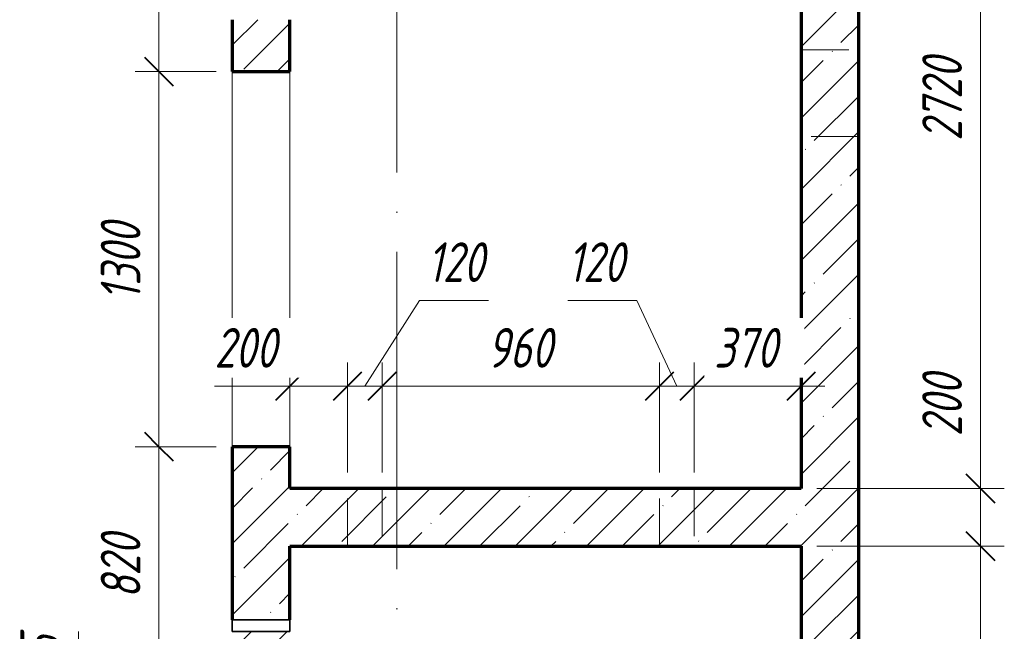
# Model space of a CAD drawing. Header units: millimetres. Extents: x 25602 to 56438, y 6682 to 19066.
# Tile 13 of 16: x 48694 to 52104, y 13185 to 15305. Entities that reach past the tile are written whole.
import ezdxf

# ---------------------------------------------------------------- set-up
doc = ezdxf.new("R2010")
doc.units = ezdxf.units.MM
doc.linetypes.add('ADSK_Линия сетки', pattern=[1375, 1100, -137.5, 0, -137.5])
doc.linetypes.add('ADSK_Невидимые', pattern=[275, 165, -110])
for name, color, linetype, lineweight in [('A-____-____-DIMS', 211, 'Continuous', 9), ('A-____-____-DIMS-55', 211, 'Continuous', 9), ('A-DETL-GENF-OTLN', 92, 'Continuous', 35), ('A-DOOR-____-OTLN', 31, 'Continuous', 20), ('A-DOOR-OPNG-OTLN', 31, 'Continuous', 20), ('A-GENM-____-OTLN', 13, 'Continuous', 20), ('A-WALL-____-HDLN', 110, 'ADSK_Невидимые', 20), ('A-WALL-____-MCUT', 113, 'Continuous', 50), ('A-WALL-____-PATT', 111, 'Continuous', 50), ('S-GRID-____-OTLN', 1, 'Continuous', 9)]:
    doc.layers.add(name, color=color, linetype=linetype, lineweight=lineweight)
doc.styles.add('GOST Common_I_1', font='GOST Common Italic.ttf', dxfattribs={"width": 0.8, "height": 137.5})
doc.dimstyles.new('ADSK_Округление_5мм__Узкий_', dxfattribs={"dimscale": 304.8, "dimtxt": 0.453694, "dimasz": 0.324803, "dimexe": 0.270669, "dimexo": 0.000592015, "dimgap": 0.072178, "dimtad": 1, "dimdec": 0, "dimlfac": 304.8, "dimrnd": 5, "dimdsep": 46, "dimtxsty": 'GOST Common_I_1', "dimblk1": 'OBLIQUE', "dimblk2": 'OBLIQUE', "dimsah": 1, "dimcen": 0.09, "dimdle": 0.270669, "dimazin": 0, "dimtfac": 1, "dimtdec": 4, "dimtix": 1, "dimtmove": 1, "dimatfit": 3, "dimfxl": 1, "dimtvp": 1, "dimtfill": 1, "dimtolj": 1, "dimtzin": 0, "dimlwd": 20, "dimlwe": 20, "dimarcsym": 2})
doc.dimstyles.new('ADSK_Округление_5мм__Узкий__1', dxfattribs={"dimscale": 304.8, "dimtxt": 0.453694, "dimasz": 0.324803, "dimexe": 0.270669, "dimexo": 0.000592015, "dimgap": 0.072178, "dimtad": 1, "dimdec": 0, "dimlfac": 304.8, "dimrnd": 5, "dimdsep": 46, "dimtxsty": 'GOST Common_I_1', "dimblk1": 'OBLIQUE', "dimblk2": 'OBLIQUE', "dimsah": 1, "dimcen": 0.09, "dimdle": 0.270669, "dimazin": 0, "dimtfac": 1, "dimtdec": 4, "dimtix": 1, "dimtmove": 0, "dimatfit": 3, "dimfxl": 1, "dimtvp": 1, "dimtfill": 1, "dimtolj": 1, "dimtzin": 0, "dimlwd": 20, "dimlwe": 20, "dimarcsym": 2})
pattern_1 = [(45, (16130.72, 8588.57), (-123.4785, 123.4785), []), (45, (16254.2, 8588.57), (-123.4785, 123.4785), [218.281, -43.656, 1.844, -41.812])]

# ---------------------------------------------------------------- blocks, each defined once
blk = doc.blocks.new('ADSK_Дверь_ПроемПрямоугольный - ADSK_Дверь_ПроемПрямоугольный-1464738-КЖ1_ПЭ_ВЭ2_Опалубка_Стены')
at = {"layer": 'A-DOOR-OPNG-OTLN'}
for p, q in [((32200, 13825), (32200, 15125)), ((32400, 13825), (32400, 15125))]:
    blk.add_line(p, q, dxfattribs=at)
blk = doc.blocks.new('ADSK_ОбобщеннаяМодель_ОтверстиеКруглое_вСтене - Этаж 1_0_000-1496597-КЖ1_ПЭ_ВЭ2_Опалубка_Стены')
at = {"layer": 'A-DETL-GENF-OTLN'}
for p, q in [((32200, 15345), (32400, 15345)), ((32200, 15305), (32200, 15345)), ((32400, 15345), (32400, 15305)), ((32400, 15305), (32200, 15305))]:
    blk.add_line(p, q, dxfattribs=at)
blk = doc.blocks.new('DIMBLOCK47-КЖ1_ПЭ_ВЭ2_Опалубка_Стены')
at = {"layer": 'A-____-____-DIMS-55', "lineweight": 40}
for p, q in [((52021.3, 16400), (51971.8, 16449.5)), ((52021.3, 16400), (52070.8, 16350.5)), ((52021.3, 13680), (51971.8, 13729.5)), ((52021.3, 13680), (52070.8, 13630.5))]:
    blk.add_line(p, q, dxfattribs=at)
at = {"layer": 'A-____-____-DIMS-55', "lineweight": 20}
for p, q in [((52021.3, 16400), (51938.8, 16400)), ((52021.3, 16400), (52021.3, 13680)), ((52021.3, 16400), (52036.3, 16400)), ((52021.3, 13680), (51455, 13680)), ((52021.3, 13680), (52103.8, 13680))]:
    blk.add_line(p, q, dxfattribs=at)
at = {"layer": 'A-____-____-DIMS-55', "color": 0, "lineweight": 20, "insert": (51819.6, 14885.3), "char_height": 137.5, "width": 371.262, "attachment_point": 1, "rotation": 90, "line_spacing_factor": 1.022761, "style": 'GOST Common_I_1', "bg_fill": 3, "box_fill_scale": 1.25, "bg_fill_color": 256, "bg_fill_true_color": 13158600, "bg_fill_transparency": 0}
blk.add_mtext('2720', dxfattribs=at)
blk = doc.blocks.new('_Oblique')
at = {"color": 0, "linetype": 'ByBlock', "lineweight": -2}
blk.add_line((-0.5, -0.5), (0.5, 0.5), dxfattribs=at)
blk = doc.blocks.new('DIMBLOCK48-КЖ1_ПЭ_ВЭ2_Опалубка_Стены')
at = {"layer": 'A-____-____-DIMS-55', "lineweight": 20}
for p, q in [((52021.3, 14093), (52021.3, 13833.5)), ((52021.3, 13833.5), (52021.3, 13580)), ((52021.3, 13680), (51455, 13680)), ((52021.3, 13680), (52021.3, 13480)), ((52021.3, 13680), (52103.8, 13680)), ((52021.3, 13480), (51455, 13480)), ((52021.3, 13480), (52103.8, 13480))]:
    blk.add_line(p, q, dxfattribs=at)
at = {"layer": 'A-____-____-DIMS-55', "lineweight": 40}
for p, q in [((52021.3, 13680), (51971.8, 13729.5)), ((52021.3, 13680), (52070.8, 13630.5)), ((52021.3, 13480), (51971.8, 13529.5)), ((52021.3, 13480), (52070.8, 13430.5))]:
    blk.add_line(p, q, dxfattribs=at)
at = {"layer": 'A-____-____-DIMS-55', "color": 0, "lineweight": 20, "insert": (51819.6, 13861), "char_height": 137.5, "width": 278.447, "attachment_point": 1, "rotation": 90, "line_spacing_factor": 1.022761, "style": 'GOST Common_I_1', "bg_fill": 3, "box_fill_scale": 1.25, "bg_fill_color": 256, "bg_fill_true_color": 13158600, "bg_fill_transparency": 0}
blk.add_mtext('200', dxfattribs=at)
blk = doc.blocks.new('DIMBLOCK49-КЖ1_ПЭ_ВЭ2_Опалубка_Стены')
at = {"layer": 'A-____-____-DIMS-55', "lineweight": 40}
for p, q in [((52021.3, 13480), (51971.8, 13529.5)), ((52021.3, 13480), (52070.8, 13430.5)), ((52021.3, 11790), (51971.8, 11839.5)), ((52021.3, 11790), (52070.8, 11740.5))]:
    blk.add_line(p, q, dxfattribs=at)
at = {"layer": 'A-____-____-DIMS-55', "lineweight": 20}
for p, q in [((52021.3, 13480), (51455, 13480)), ((52021.3, 13480), (52021.3, 11790)), ((52021.3, 13480), (52103.8, 13480)), ((52021.3, 11790), (51455, 11790)), ((52021.3, 11790), (52103.8, 11790))]:
    blk.add_line(p, q, dxfattribs=at)
at = {"layer": 'A-____-____-DIMS-55', "color": 0, "lineweight": 20, "insert": (51819.6, 12490.9), "char_height": 137.5, "width": 345.949, "attachment_point": 1, "rotation": 90, "line_spacing_factor": 1.022761, "style": 'GOST Common_I_1', "bg_fill": 3, "box_fill_scale": 1.25, "bg_fill_color": 256, "bg_fill_true_color": 13158600, "bg_fill_transparency": 0}
blk.add_mtext('1690', dxfattribs=at)
blk = doc.blocks.new('DIMBLOCK70-КЖ1_ПЭ_ВЭ2_Опалубка_Стены')
at = {"layer": 'A-____-____-DIMS-55', "lineweight": 20}
for p, q in [((48898.5, 13184.8), (48898.5, 12925.2)), ((49176.7, 13005), (49094.2, 13005)), ((49176.7, 12800), (49176.7, 13005)), ((49176.7, 13005), (49375, 13005)), ((48898.5, 12925.2), (49176.7, 12902.5)), ((49176.7, 12800), (49161.7, 12800)), ((49176.7, 12800), (49259.2, 12800))]:
    blk.add_line(p, q, dxfattribs=at)
at = {"layer": 'A-____-____-DIMS-55', "lineweight": 40}
for p, q in [((49176.7, 13005), (49127.2, 13054.5)), ((49176.7, 13005), (49226.2, 12955.5)), ((49176.7, 12800), (49127.2, 12849.5)), ((49176.7, 12800), (49226.2, 12750.5))]:
    blk.add_line(p, q, dxfattribs=at)
at = {"layer": 'A-____-____-DIMS-55', "color": 0, "lineweight": 20, "insert": (48696.8, 12952.7), "char_height": 137.5, "width": 278.447, "attachment_point": 1, "rotation": 90, "line_spacing_factor": 1.022761, "style": 'GOST Common_I_1', "bg_fill": 3, "box_fill_scale": 1.25, "bg_fill_color": 256, "bg_fill_true_color": 13158600, "bg_fill_transparency": 0}
blk.add_mtext('205', dxfattribs=at)
blk = doc.blocks.new('DIMBLOCK71-КЖ1_ПЭ_ВЭ2_Опалубка_Стены')
at = {"layer": 'A-____-____-DIMS-55', "lineweight": 40}
for p, q in [((49176.7, 13825), (49127.2, 13874.5)), ((49176.7, 13825), (49226.2, 13775.5)), ((49176.7, 13005), (49127.2, 13054.5)), ((49176.7, 13005), (49226.2, 12955.5))]:
    blk.add_line(p, q, dxfattribs=at)
at = {"layer": 'A-____-____-DIMS-55', "lineweight": 20}
for p, q in [((49176.7, 13825), (49094.2, 13825)), ((49176.7, 13005), (49176.7, 13825)), ((49176.7, 13825), (49375, 13825)), ((49176.7, 13005), (49094.2, 13005)), ((49176.7, 13005), (49375, 13005))]:
    blk.add_line(p, q, dxfattribs=at)
at = {"layer": 'A-____-____-DIMS-55', "color": 0, "lineweight": 20, "insert": (48975, 13299), "char_height": 137.5, "width": 278.447, "attachment_point": 1, "rotation": 90, "line_spacing_factor": 1.022761, "style": 'GOST Common_I_1', "bg_fill": 3, "box_fill_scale": 1.25, "bg_fill_color": 256, "bg_fill_true_color": 13158600, "bg_fill_transparency": 0}
blk.add_mtext('820', dxfattribs=at)
blk = doc.blocks.new('DIMBLOCK72-КЖ1_ПЭ_ВЭ2_Опалубка_Стены')
at = {"layer": 'A-____-____-DIMS-55', "lineweight": 40}
for p, q in [((49176.7, 15125), (49127.2, 15174.5)), ((49176.7, 15125), (49226.2, 15075.5)), ((49176.7, 13825), (49127.2, 13874.5)), ((49176.7, 13825), (49226.2, 13775.5))]:
    blk.add_line(p, q, dxfattribs=at)
at = {"layer": 'A-____-____-DIMS-55', "lineweight": 20}
for p, q in [((49176.7, 15125), (49094.2, 15125)), ((49176.7, 13825), (49176.7, 15125)), ((49176.7, 15125), (49375, 15125)), ((49176.7, 13825), (49094.2, 13825)), ((49176.7, 13825), (49375, 13825))]:
    blk.add_line(p, q, dxfattribs=at)
at = {"layer": 'A-____-____-DIMS-55', "color": 0, "lineweight": 20, "insert": (48975, 14330.9), "char_height": 137.5, "width": 345.949, "attachment_point": 1, "rotation": 90, "line_spacing_factor": 1.022761, "style": 'GOST Common_I_1', "bg_fill": 3, "box_fill_scale": 1.25, "bg_fill_color": 256, "bg_fill_true_color": 13158600, "bg_fill_transparency": 0}
blk.add_mtext('1300', dxfattribs=at)
blk = doc.blocks.new('DIMBLOCK73-КЖ1_ПЭ_ВЭ2_Опалубка_Стены')
at = {"layer": 'A-____-____-DIMS-55', "lineweight": 20}
for p, q in [((49176.7, 15125), (49176.7, 16532.5)), ((49176.7, 16450), (49161.7, 16450)), ((49176.7, 16450), (49259.2, 16450)), ((49176.7, 15125), (49094.2, 15125)), ((49176.7, 15125), (49375, 15125))]:
    blk.add_line(p, q, dxfattribs=at)
at = {"layer": 'A-____-____-DIMS-55', "lineweight": 40}
for p, q in [((49176.7, 16450), (49127.2, 16499.5)), ((49176.7, 16450), (49226.2, 16400.5)), ((49176.7, 15125), (49127.2, 15174.5)), ((49176.7, 15125), (49226.2, 15075.5))]:
    blk.add_line(p, q, dxfattribs=at)
at = {"layer": 'A-____-____-DIMS-55', "color": 0, "lineweight": 20, "insert": (48975, 15643.4), "char_height": 137.5, "width": 345.949, "attachment_point": 1, "rotation": 90, "line_spacing_factor": 1.022761, "style": 'GOST Common_I_1', "bg_fill": 3, "box_fill_scale": 1.25, "bg_fill_color": 256, "bg_fill_true_color": 13158600, "bg_fill_transparency": 0}
blk.add_mtext('1325', dxfattribs=at)
blk = doc.blocks.new('DIMBLOCK119-КЖ1_ПЭ_ВЭ2_Опалубка_Стены')
at = {"layer": 'A-____-____-DIMS-55', "lineweight": 20}
for p, q in [((49829.7, 14034.8), (49829.7, 14117.3)), ((49630, 14034.8), (49630, 14049.8)), ((49368.8, 14034.8), (49628.3, 14034.8)), ((49547.5, 14034.8), (49829.7, 14034.8)), ((49628.3, 14034.8), (49729.9, 14034.8)), ((49630, 14034.8), (49630, 13952.3)), ((49829.7, 14034.8), (49829.7, 13735))]:
    blk.add_line(p, q, dxfattribs=at)
at = {"layer": 'A-____-____-DIMS-55', "lineweight": 40}
for p, q in [((49630, 14034.8), (49679.5, 14084.3)), ((49829.7, 14034.8), (49879.2, 14084.3)), ((49630, 14034.8), (49580.5, 13985.3)), ((49829.7, 14034.8), (49780.2, 13985.3))]:
    blk.add_line(p, q, dxfattribs=at)
at = {"layer": 'A-____-____-DIMS-55', "color": 0, "lineweight": 20, "insert": (49368.8, 14236.5), "char_height": 137.5, "width": 278.447, "attachment_point": 1, "line_spacing_factor": 1.022761, "style": 'GOST Common_I_1', "bg_fill": 3, "box_fill_scale": 1.25, "bg_fill_color": 256, "bg_fill_true_color": 13158600, "bg_fill_transparency": 0}
blk.add_mtext('200', dxfattribs=at)
blk = doc.blocks.new('DIMBLOCK120-КЖ1_ПЭ_ВЭ2_Опалубка_Стены')
at = {"layer": 'A-____-____-DIMS-55', "lineweight": 20}
for p, q in [((50079.2, 14331.7), (49889.7, 14034.8)), ((50317.7, 14331.7), (50079.2, 14331.7)), ((49829.7, 14034.8), (49829.7, 14117.3)), ((49949.7, 14034.8), (49949.7, 14117.3)), ((49829.7, 14034.8), (49949.7, 14034.8)), ((49829.7, 14034.8), (49829.7, 13735)), ((49949.7, 14034.8), (49949.7, 13735))]:
    blk.add_line(p, q, dxfattribs=at)
at = {"layer": 'A-____-____-DIMS-55', "lineweight": 40}
for p, q in [((49829.7, 14034.8), (49879.2, 14084.3)), ((49949.7, 14034.8), (49999.2, 14084.3)), ((49829.7, 14034.8), (49780.2, 13985.3)), ((49949.7, 14034.8), (49900.2, 13985.3))]:
    blk.add_line(p, q, dxfattribs=at)
at = {"layer": 'A-____-____-DIMS-55', "color": 0, "lineweight": 20, "insert": (50106.7, 14533.4), "char_height": 137.5, "width": 253.133, "attachment_point": 1, "line_spacing_factor": 1.022761, "style": 'GOST Common_I_1', "bg_fill": 3, "box_fill_scale": 1.25, "bg_fill_color": 256, "bg_fill_true_color": 13158600, "bg_fill_transparency": 0}
blk.add_mtext('120', dxfattribs=at)
blk = doc.blocks.new('DIMBLOCK121-КЖ1_ПЭ_ВЭ2_Опалубка_Стены')
at = {"layer": 'A-____-____-DIMS-55', "lineweight": 20}
for p, q in [((49949.7, 14034.8), (49949.7, 14117.3)), ((50909.7, 14034.8), (50909.7, 14117.3)), ((49949.7, 14034.8), (50909.7, 14034.8)), ((49949.7, 14034.8), (49949.7, 13735)), ((50909.7, 14034.8), (50909.7, 13735))]:
    blk.add_line(p, q, dxfattribs=at)
at = {"layer": 'A-____-____-DIMS-55', "lineweight": 40}
for p, q in [((49949.7, 14034.8), (49999.2, 14084.3)), ((50909.7, 14034.8), (50959.2, 14084.3)), ((49949.7, 14034.8), (49900.2, 13985.3)), ((50909.7, 14034.8), (50860.2, 13985.3))]:
    blk.add_line(p, q, dxfattribs=at)
at = {"layer": 'A-____-____-DIMS-55', "color": 0, "lineweight": 20, "insert": (50313.7, 14236.5), "char_height": 137.5, "width": 278.447, "attachment_point": 1, "line_spacing_factor": 1.022761, "style": 'GOST Common_I_1', "bg_fill": 3, "box_fill_scale": 1.25, "bg_fill_color": 256, "bg_fill_true_color": 13158600, "bg_fill_transparency": 0}
blk.add_mtext('960', dxfattribs=at)
blk = doc.blocks.new('DIMBLOCK122-КЖ1_ПЭ_ВЭ2_Опалубка_Стены')
at = {"layer": 'A-____-____-DIMS-55', "lineweight": 20}
for p, q in [((50592.4, 14331.7), (50830.8, 14331.7)), ((50830.8, 14331.7), (50969.7, 14034.8)), ((50909.7, 14034.8), (50909.7, 14117.3)), ((51029.7, 14034.8), (51029.7, 14117.3)), ((50909.7, 14034.8), (51029.7, 14034.8)), ((50909.7, 14034.8), (50909.7, 13735)), ((51029.7, 14034.8), (51029.7, 13735))]:
    blk.add_line(p, q, dxfattribs=at)
at = {"layer": 'A-____-____-DIMS-55', "lineweight": 40}
for p, q in [((50909.7, 14034.8), (50959.2, 14084.3)), ((51029.7, 14034.8), (51079.2, 14084.3)), ((50909.7, 14034.8), (50860.2, 13985.3)), ((51029.7, 14034.8), (50980.2, 13985.3))]:
    blk.add_line(p, q, dxfattribs=at)
at = {"layer": 'A-____-____-DIMS-55', "color": 0, "lineweight": 20, "insert": (50592.4, 14533.4), "char_height": 137.5, "width": 253.133, "attachment_point": 1, "line_spacing_factor": 1.022761, "style": 'GOST Common_I_1', "bg_fill": 3, "box_fill_scale": 1.25, "bg_fill_color": 256, "bg_fill_true_color": 13158600, "bg_fill_transparency": 0}
blk.add_mtext('120', dxfattribs=at)
blk = doc.blocks.new('DIMBLOCK123-КЖ1_ПЭ_ВЭ2_Опалубка_Стены')
at = {"layer": 'A-____-____-DIMS-55', "lineweight": 20}
for p, q in [((51029.7, 14034.8), (51029.7, 14117.3)), ((51400, 14034.8), (51400, 14049.8)), ((51029.7, 14034.8), (51482.5, 14034.8)), ((51029.7, 14034.8), (51029.7, 13735)), ((51400, 14034.8), (51400, 13952.3))]:
    blk.add_line(p, q, dxfattribs=at)
at = {"layer": 'A-____-____-DIMS-55', "lineweight": 40}
for p, q in [((51029.7, 14034.8), (51079.2, 14084.3)), ((51400, 14034.8), (51449.5, 14084.3)), ((51029.7, 14034.8), (50980.2, 13985.3)), ((51400, 14034.8), (51350.5, 13985.3))]:
    blk.add_line(p, q, dxfattribs=at)
at = {"layer": 'A-____-____-DIMS-55', "color": 0, "lineweight": 20, "insert": (51098.9, 14236.5), "char_height": 137.5, "width": 278.447, "attachment_point": 1, "line_spacing_factor": 1.022761, "style": 'GOST Common_I_1', "bg_fill": 3, "box_fill_scale": 1.25, "bg_fill_color": 256, "bg_fill_true_color": 13158600, "bg_fill_transparency": 0}
blk.add_mtext('370', dxfattribs=at)

msp = doc.modelspace()

# ---------------------------------------------------------------- hatches: boundary and pattern name
at = {"layer": 'A-WALL-____-PATT', "lineweight": 9}
h = msp.add_hatch(dxfattribs=at)
h.set_pattern_fill('FP_1', color=256, style=0, pattern_type=2)
h.set_pattern_definition(pattern_1)
h.paths.add_polyline_path([(49429.9995, 11790.001), (49629.9995, 11790.001), (49629.9995, 12005.0392), (49429.9995, 12005.0392)])
h.paths.add_polyline_path([(49629.9995, 13005.0392), (49629.9995, 13185.0392), (49429.9995, 13185.0392), (49429.9995, 13005.0392)])
h.paths.add_polyline_path([(49429.9995, 13225.0392), (49629.9995, 13225.0392), (49629.9995, 13825.0392), (49429.9995, 13825.0392)])
h.paths.add_polyline_path([(49629.9995, 15125.0392), (49629.9995, 15305.0392), (49429.9995, 15305.0392), (49429.9995, 15125.0392)])
h.paths.add_polyline_path([(49629.9995, 15345.0392), (49629.9995, 16450.001), (49429.9995, 16450.001), (49429.9995, 15345.0392), (49596.791, 15345.0392)])
h = msp.add_hatch(dxfattribs=at)
h.set_pattern_fill('FP_1', color=256, style=0, pattern_type=2)
h.set_pattern_definition(pattern_1)
h.paths.add_polyline_path([(51400, 10600.0013), (51600, 10600.0013), (51600, 11535.0017), (51570, 11535.0017), (51570, 11565.0017), (51600, 11565.0017), (51600, 15685.0013), (51570, 15685.0013), (51570, 15715.0013), (51600, 15715.0013), (51600, 16450.001), (51400, 16450.001), (51400, 11590.001)])
h = msp.add_hatch(dxfattribs=at)
h.set_pattern_fill('FP_1', color=256, style=0, pattern_type=2)
h.set_pattern_definition(pattern_1)
h.paths.add_polyline_path([(49629.9995, 13480.001), (51400, 13480.001), (51400, 13680.001), (49629.9995, 13680.001)])

# ---------------------------------------------------------------- linework, layer by layer
at = {"layer": 'A-WALL-____-HDLN'}
for p, q in [((51400, 15200.001), (51600, 15200.001)), ((51600, 14900.001), (51400, 14900.001)), ((49829.7395, 13480.001), (49829.7395, 13680.001)), ((49949.7395, 13680.001), (49949.7395, 13480.001)), ((50909.7395, 13480.001), (50909.7395, 13680.001)), ((51029.7395, 13680.001), (51029.7395, 13480.001))]:
    msp.add_line(p, q, dxfattribs=at)
at = {"layer": 'A-WALL-____-MCUT', "lineweight": 70}
for p, q in [((51400, 16450.001), (51400, 13680.001)), ((51600, 11565.0017), (51600, 15685.0013)), ((49429.9995, 15305.0392), (49429.9995, 15125.0888)), ((49629.9995, 15125.0888), (49629.9995, 15305.0392)), ((49429.9995, 15125.0392), (49629.9995, 15125.0392)), ((49629.9995, 13825.0392), (49429.9995, 13825.0392)), ((49429.9995, 13825.0392), (49429.9995, 13225.0392)), ((49629.9995, 13680.001), (49629.9995, 13825.0392)), ((51400, 13680.001), (49629.9995, 13680.001)), ((49629.9995, 13480.001), (51400, 13480.001)), ((49629.9995, 13225.0392), (49629.9995, 13480.001)), ((51400, 13480.001), (51400, 11790.001))]:
    msp.add_line(p, q, dxfattribs=at)
at = {"layer": 'S-GRID-____-OTLN', "linetype": 'ADSK_Линия сетки'}
for p, q in [((50000, 18626.091), (50000, 7131.6051)), ((51600, 18626.091), (51600, 7131.6051))]:
    msp.add_line(p, q, dxfattribs=at)

# ---------------------------------------------------------------- block references
at = {"layer": 'A-DOOR-____-OTLN'}
msp.add_blockref('ADSK_Дверь_ПроемПрямоугольный - ADSK_Дверь_ПроемПрямоугольный-1464738-КЖ1_ПЭ_ВЭ2_Опалубка_Стены', (17229.9999, 0), dxfattribs=at)
at = {"layer": 'A-GENM-____-OTLN'}
msp.add_blockref('ADSK_ОбобщеннаяМодель_ОтверстиеКруглое_вСтене - Этаж 1_0_000-1496597-КЖ1_ПЭ_ВЭ2_Опалубка_Стены', (17229.9999, -2120), dxfattribs=at)

# ---------------------------------------------------------------- next in the draw order: dimensions: what is measured, and where the dimension line sits
at = {"layer": 'A-____-____-DIMS', "lineweight": 20}
dim = msp.add_linear_dim(base=(52021.2967, 13680.001), p1=(52091.3002, 16400.001), p2=(51400, 13680.001), angle=90, dimstyle='ADSK_Округление_5мм__Узкий__1', override={"dimpost": '<>', "dimfxl": 2806.473914}, dxfattribs=at)
dim.commit()
dim.dimension.update_dxf_attribs({"geometry": 'DIMBLOCK47-КЖ1_ПЭ_ВЭ2_Опалубка_Стены', "text_midpoint": (51930.5467, 15040.001)})
dim = msp.add_linear_dim(base=(49176.6717, 13005.0392), p1=(49106.6681, 12800.001), p2=(49429.9995, 13005.0392), angle=90, dimstyle='ADSK_Округление_5мм__Узкий_', override={"dimpost": '<>', "dimfxl": 382.862686}, dxfattribs=at)
dim.commit()
dim.dimension.update_dxf_attribs({"geometry": 'DIMBLOCK70-КЖ1_ПЭ_ВЭ2_Опалубка_Стены', "text_midpoint": (48788.4978, 13091.9499), "dimtype": 160, "text_rotation": 90})

# ---------------------------------------------------------------- next in the draw order: dimensions: what is measured, and where the dimension line sits
dim = msp.add_linear_dim(base=(52021.2967, 13480.001), p1=(51400, 13680.001), p2=(51400, 13480.001), angle=90, dimstyle='ADSK_Округление_5мм__Узкий_', override={"dimpost": '<>', "dimfxl": 200}, dxfattribs=at)
dim.commit()
dim.dimension.update_dxf_attribs({"geometry": 'DIMBLOCK48-КЖ1_ПЭ_ВЭ2_Опалубка_Стены', "text_midpoint": (51911.2744, 14000.2049), "dimtype": 160, "text_rotation": 90})
dim = msp.add_linear_dim(base=(49176.6717, 13825.0392), p1=(49429.9995, 13005.0392), p2=(49429.9995, 13825.0392), angle=90, dimstyle='ADSK_Округление_5мм__Узкий__1', override={"dimpost": '<>', "dimfxl": 820}, dxfattribs=at)
dim.commit()
dim.dimension.update_dxf_attribs({"geometry": 'DIMBLOCK71-КЖ1_ПЭ_ВЭ2_Опалубка_Стены', "text_midpoint": (49085.9217, 13415.0392)})

# ---------------------------------------------------------------- next in the draw order: dimensions: what is measured, and where the dimension line sits
for base, p1, p2, override, picture, middle in [((49176.6717, 15125.0392), (49429.9995, 13825.0392), (49429.9995, 15125.0392), {"dimpost": '<>', "dimfxl": 1300}, 'DIMBLOCK72-КЖ1_ПЭ_ВЭ2_Опалубка_Стены', (49085.9217, 14475.0392)), ((52021.2967, 11790.001), (51400, 13480.001), (51400, 11790.001), {"dimpost": '<>', "dimfxl": 1690}, 'DIMBLOCK49-КЖ1_ПЭ_ВЭ2_Опалубка_Стены', (51930.5467, 12635.001))]:
    dim = msp.add_linear_dim(base=base, p1=p1, p2=p2, angle=90, dimstyle='ADSK_Округление_5мм__Узкий__1', override=override, dxfattribs=at)
    dim.commit()
    dim.dimension.update_dxf_attribs({"geometry": picture, "text_midpoint": middle})

# ---------------------------------------------------------------- next in the draw order: dimensions: what is measured, and where the dimension line sits
dim = msp.add_linear_dim(base=(49176.6717, 16450.001), p1=(49429.9995, 15125.0392), p2=(49106.6681, 16450.001), angle=90, dimstyle='ADSK_Округление_5мм__Узкий__1', override={"dimpost": '<>', "dimfxl": 1363.842697}, dxfattribs=at)
dim.commit()
dim.dimension.update_dxf_attribs({"geometry": 'DIMBLOCK73-КЖ1_ПЭ_ВЭ2_Опалубка_Стены', "text_midpoint": (49085.9217, 15787.5201)})
dim = msp.add_linear_dim(base=(49829.7395, 14034.8185), p1=(49629.9995, 14104.8221), p2=(49829.7395, 13680.001), dimstyle='ADSK_Округление_5мм__Узкий_', override={"dimpost": '<>', "dimfxl": 469.434772}, dxfattribs=at)
dim.commit()
dim.dimension.update_dxf_attribs({"geometry": 'DIMBLOCK119-КЖ1_ПЭ_ВЭ2_Опалубка_Стены', "text_midpoint": (49508.0034, 14144.8408), "dimtype": 160})

# ---------------------------------------------------------------- next in the draw order: dimensions: what is measured, and where the dimension line sits
dim = msp.add_linear_dim(base=(49949.7395, 14034.8185), p1=(49829.7395, 13680.001), p2=(49949.7395, 13680.001), dimstyle='ADSK_Округление_5мм__Узкий_', override={"dimpost": '<>', "dimfxl": 120}, dxfattribs=at)
dim.commit()
dim.dimension.update_dxf_attribs({"geometry": 'DIMBLOCK120-КЖ1_ПЭ_ВЭ2_Опалубка_Стены', "text_midpoint": (50233.278, 14441.7376), "dimtype": 160})

# ---------------------------------------------------------------- next in the draw order: dimensions: what is measured, and where the dimension line sits
dim = msp.add_linear_dim(base=(50909.7395, 14034.8185), p1=(49949.7395, 13680.001), p2=(50909.7395, 13680.001), dimstyle='ADSK_Округление_5мм__Узкий__1', override={"dimpost": '<>', "dimfxl": 960}, dxfattribs=at)
dim.commit()
dim.dimension.update_dxf_attribs({"geometry": 'DIMBLOCK121-КЖ1_ПЭ_ВЭ2_Опалубка_Стены', "text_midpoint": (50429.7395, 14125.5685)})

# ---------------------------------------------------------------- next in the draw order: dimensions: what is measured, and where the dimension line sits
dim = msp.add_linear_dim(base=(51029.7395, 14034.8185), p1=(50909.7395, 13680.001), p2=(51029.7395, 13680.001), dimstyle='ADSK_Округление_5мм__Узкий_', override={"dimpost": '<>', "dimfxl": 120}, dxfattribs=at)
dim.commit()
dim.dimension.update_dxf_attribs({"geometry": 'DIMBLOCK122-КЖ1_ПЭ_ВЭ2_Опалубка_Стены', "text_midpoint": (50718.926, 14441.7376), "dimtype": 160})

# ---------------------------------------------------------------- next in the draw order: dimensions: what is measured, and where the dimension line sits
dim = msp.add_linear_dim(base=(51400, 14034.8185), p1=(51029.7395, 13680.001), p2=(51400, 14104.8221), dimstyle='ADSK_Округление_5мм__Узкий__1', override={"dimpost": '<>', "dimfxl": 563.529746}, dxfattribs=at)
dim.commit()
dim.dimension.update_dxf_attribs({"geometry": 'DIMBLOCK123-КЖ1_ПЭ_ВЭ2_Опалубка_Стены', "text_midpoint": (51214.8698, 14125.5685)})

doc.saveas('drawing.dxf')
